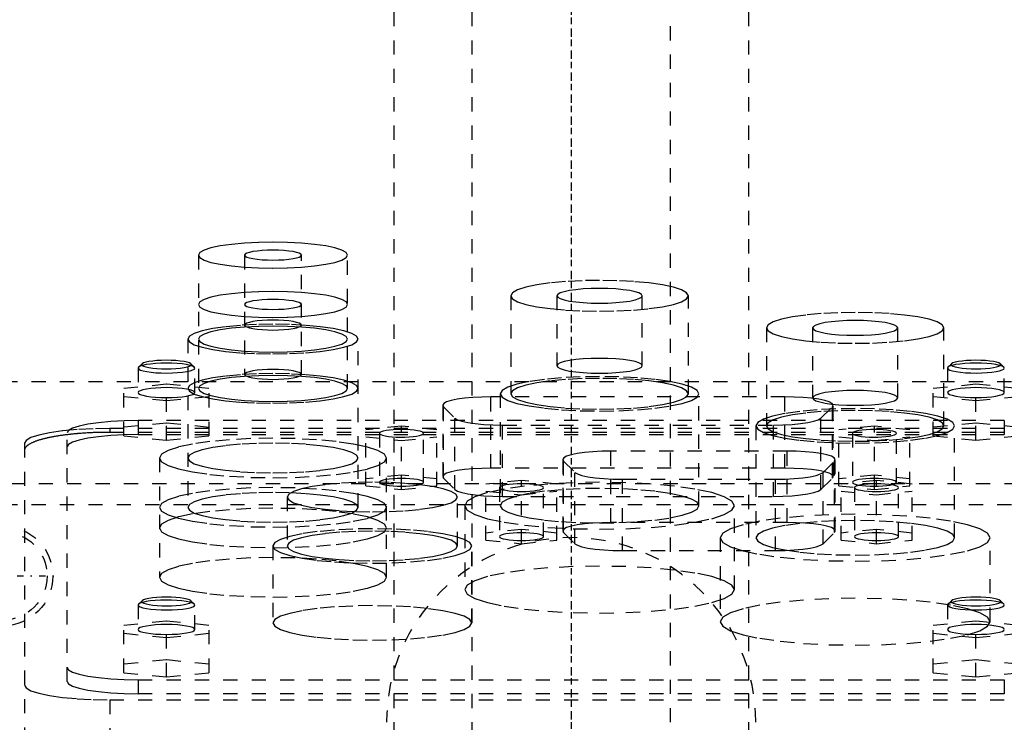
# Model space of a CAD drawing. Extents: x -125 to 125, y -136 to 715.
# Tile 9 of 12: x -39 to 30, y 295 to 344. Entities that reach past the tile are written whole.
import ezdxf

# ---------------------------------------------------------------- set-up
doc = ezdxf.new("R2010")
doc.units = 0
doc.linetypes.add('CENTER', pattern=[1.5, 0.45, -0.5, 0.05, -0.5])
doc.linetypes.add('DASHED', pattern=[2, 1, -1])
doc.layers.add('AM_3', color=7, linetype='DASHED')
doc.layers.add('AM_7', color=7, linetype='CENTER')

msp = doc.modelspace()

# ---------------------------------------------------------------- linework, layer by layer
at = {"layer": 'AM_3', "color": 6, "linetype": 'DASHED'}
for p, q in [((-7, 676.5), (-7, -97.5)), ((7, -97.5), (7, 676.5)), ((-12.5, 664.5), (-12.5, -56.5)), ((12.5, -56.5), (12.5, 664.5)), ((-26.25, 327.383), (-26.25, 318.001)), ((-23, 327.383), (-23, 318.986)), ((-19, 318.986), (-19, 327.383)), ((-15.75, 318.001), (-15.75, 327.383)), ((-4.25, 324.519), (-4.25, 317.625)), ((-1, 324.519), (-1, 319.595)), ((5, 319.595), (5, 324.519)), ((8.25, 317.625), (8.25, 324.519)), ((13.75, 322.262), (13.75, 315.368)), ((17, 322.262), (17, 317.337)), ((23, 317.337), (23, 322.262)), ((26.25, 315.368), (26.25, 322.262)), ((-27, 321.474), (-27, 309.63)), ((-15, 309.63), (-15, 321.474)), ((-30.223, 319.732), (-30.469, 319.493)), ((-26.531, 319.493), (-26.777, 319.732)), ((26.777, 319.732), (26.531, 319.493)), ((30.469, 319.493), (30.223, 319.732)), ((-30.5, 319.432), (-30.5, 317.709)), ((-26.5, 317.709), (-26.5, 319.432)), ((26.5, 319.432), (26.5, 317.709)), ((30.5, 317.709), (30.5, 319.432)), ((-50, 318.5), (50, 318.5)), ((-31.5, 318.019), (-28.5, 318.32)), ((-28.5, 318.32), (-25.5, 318.019)), ((-28.5, 314.359), (-28.5, 318.32)), ((25.5, 318.019), (28.5, 318.32)), ((28.5, 318.32), (31.5, 318.019)), ((28.5, 314.359), (28.5, 318.32)), ((-31.5, 314.66), (-31.5, 318.019)), ((-25.5, 314.66), (-25.5, 318.019)), ((-5, 317.625), (-5, 309.747)), ((9, 309.747), (9, 317.625)), ((25.5, 314.66), (25.5, 318.019)), ((-28.5, 317.117), (-31.5, 317.417)), ((-25.5, 317.417), (-28.5, 317.117)), ((-5.648, 312.382), (-5.648, 317.404)), ((15.048, 317.404), (-5.648, 317.404)), ((15.048, 312.382), (15.048, 317.404)), ((28.5, 317.117), (25.5, 317.417)), ((31.5, 317.417), (28.5, 317.117)), ((-9.048, 316.814), (-9.048, 311.791)), ((-8.996, 311.689), (-8.996, 316.711)), ((-8.996, 316.711), (-8.185, 315.912)), ((17.585, 315.912), (18.396, 316.711)), ((18.396, 311.689), (18.396, 316.711)), ((18.448, 311.791), (18.448, 316.814)), ((-28.5, 315.563), (-31.5, 315.262)), ((-30.5, 315.733), (-30.5, 314.748)), ((30.5, 315.733), (-30.5, 315.733)), ((-25.5, 315.262), (-28.5, 315.563)), ((-8.185, 310.89), (-8.185, 315.912)), ((17.585, 310.89), (17.585, 315.912)), ((28.5, 315.563), (25.5, 315.262)), ((31.5, 315.262), (28.5, 315.563)), ((30.5, 315.733), (30.5, 314.748)), ((-35.5, 297.383), (-35.5, 314.865)), ((32.5, 315.182), (-32.5, 315.182)), ((-32.5, 315.182), (-32.5, 314.91)), ((32.5, 314.91), (-32.5, 314.91)), ((-11.95, 315.34), (-14.45, 315.089)), ((-14.45, 311.141), (-14.45, 315.089)), ((-13.5, 314.839), (-13.5, 311.392)), ((-11.95, 310.891), (-11.95, 315.34)), ((-9.45, 315.089), (-11.95, 315.34)), ((-10.4, 311.392), (-10.4, 314.839)), ((-9.45, 311.141), (-9.45, 315.089)), ((-4.837, 315.425), (14.237, 315.425)), ((-4.837, 310.402), (-4.837, 315.425)), ((13, 315.368), (13, 307.489)), ((14.237, 310.402), (14.237, 315.425)), ((21.35, 315.34), (18.85, 315.089)), ((18.85, 311.141), (18.85, 315.089)), ((19.8, 314.839), (19.8, 311.392)), ((21.35, 310.891), (21.35, 315.34)), ((23.85, 315.089), (21.35, 315.34)), ((22.9, 311.392), (22.9, 314.839)), ((23.85, 311.141), (23.85, 315.089)), ((27, 307.489), (27, 315.368)), ((-38.5, 314.14), (-38.5, 286.634)), ((-31.5, 314.66), (-28.5, 314.359)), ((-30.5, 314.748), (30.5, 314.748)), ((-28.5, 314.359), (-25.5, 314.66)), ((-14.45, 314.588), (-11.95, 314.337)), ((-11.95, 314.337), (-9.45, 314.588)), ((18.85, 314.588), (21.35, 314.337)), ((21.35, 314.337), (23.85, 314.588)), ((25.5, 314.66), (28.5, 314.359)), ((28.5, 314.359), (31.5, 314.66)), ((2.802, 308.561), (2.802, 313.584)), ((15.198, 313.584), (2.802, 313.584)), ((15.198, 308.561), (15.198, 313.584)), ((-29, 313.103), (-29, 304.706)), ((-13, 304.706), (-13, 313.103)), ((-0.598, 312.994), (-0.598, 307.971)), ((-0.546, 307.868), (-0.546, 312.891)), ((-0.546, 312.891), (0.265, 312.092)), ((17.735, 312.092), (18.546, 312.891)), ((18.546, 307.868), (18.546, 312.891)), ((18.598, 307.971), (18.598, 312.994)), ((15.048, 312.382), (-5.648, 312.382)), ((0.265, 307.07), (0.265, 312.092)), ((17.735, 307.07), (17.735, 312.092)), ((-11.95, 311.893), (-14.45, 311.642)), ((-9.45, 311.642), (-11.95, 311.893)), ((-8.996, 311.689), (-8.185, 310.89)), ((-3.5, 311.52), (-6, 311.269)), ((-3.5, 307.07), (-3.5, 311.52)), ((-1, 311.269), (-3.5, 311.52)), ((3.613, 311.604), (14.387, 311.604)), ((3.613, 306.582), (3.613, 311.604)), ((14.387, 306.582), (14.387, 311.604)), ((17.585, 310.89), (18.396, 311.689)), ((21.35, 311.893), (18.85, 311.642)), ((21.5, 311.52), (19, 311.269)), ((23.85, 311.642), (21.35, 311.893)), ((21.5, 307.07), (21.5, 311.52)), ((24, 311.269), (21.5, 311.52)), ((-47.497, 311.3), (47.497, 311.3)), ((-14.45, 311.141), (-11.95, 310.891)), ((-11.95, 310.891), (-9.45, 311.141)), ((-6, 307.321), (-6, 311.269)), ((-6, 310.768), (-3.5, 310.517)), ((-5.05, 311.018), (-5.05, 307.572)), ((-3.5, 310.517), (-1, 310.768)), ((-1.95, 307.572), (-1.95, 311.018)), ((-1, 307.321), (-1, 311.269)), ((18.85, 311.141), (21.35, 310.891)), ((19, 307.321), (19, 311.269)), ((19, 310.768), (21.5, 310.517)), ((19.95, 311.018), (19.95, 307.572)), ((21.35, 310.891), (23.85, 311.141)), ((21.5, 310.517), (24, 310.768)), ((23.05, 307.572), (23.05, 311.018)), ((24, 307.321), (24, 311.269)), ((-20, 310.357), (-20, 306.91)), ((-8, 306.91), (-8, 310.357)), ((-4.837, 310.402), (14.237, 310.402)), ((43, 309.8), (-44, 309.8)), ((-7.5, 309.747), (-7.5, 303.838)), ((11.5, 303.838), (11.5, 309.747)), ((15.198, 308.561), (2.802, 308.561)), ((-3.5, 308.073), (-6, 307.822)), ((-1, 307.822), (-3.5, 308.073)), ((-0.546, 307.868), (0.265, 307.07)), ((17.735, 307.07), (18.546, 307.868)), ((21.5, 308.073), (19, 307.822)), ((24, 307.822), (21.5, 308.073)), ((-6, 307.321), (-3.5, 307.07)), ((-3.5, 307.07), (-1, 307.321)), ((10.5, 307.489), (10.5, 301.581)), ((19, 307.321), (21.5, 307.07)), ((21.5, 307.07), (24, 307.321)), ((29.5, 301.581), (29.5, 307.489)), ((-21, 306.91), (-21, 301.494)), ((-7, 301.494), (-7, 306.91)), ((3.613, 306.582), (14.387, 306.582)), ((-30.223, 303.056), (-30.469, 302.817)), ((-26.531, 302.817), (-26.777, 303.056)), ((26.777, 303.056), (26.531, 302.817)), ((30.469, 302.817), (30.223, 303.056)), ((-30.469, 302.817), (-30.5, 302.756)), ((-30.5, 302.756), (-30.5, 301.032)), ((-26.5, 301.032), (-26.5, 302.756)), ((26.506, 302.783), (26.5, 302.756)), ((26.5, 302.756), (26.5, 301.032)), ((26.531, 302.817), (26.506, 302.783)), ((-31.5, 301.342), (-28.5, 301.643)), ((-28.5, 301.643), (-25.5, 301.342)), ((-28.5, 297.689), (-28.5, 301.643)), ((25.5, 301.342), (28.5, 301.643)), ((28.5, 301.643), (31.5, 301.342)), ((28.5, 297.689), (28.5, 301.643)), ((-31.5, 297.99), (-31.5, 301.342)), ((-25.5, 297.99), (-25.5, 301.342)), ((25.5, 297.99), (25.5, 301.342)), ((-28.5, 300.44), (-31.5, 300.741)), ((-25.5, 300.741), (-28.5, 300.44)), ((28.5, 300.44), (25.5, 300.741)), ((31.5, 300.741), (28.5, 300.44)), ((-28.5, 298.892), (-31.5, 298.591)), ((-25.5, 298.591), (-28.5, 298.892)), ((28.5, 298.892), (25.5, 298.591)), ((31.5, 298.591), (28.5, 298.892)), ((-31.5, 297.99), (-28.5, 297.689)), ((-30.5, 297.5), (-30.5, 296.515)), ((-30.5, 297.5), (30.5, 297.5)), ((-28.5, 297.689), (-25.5, 297.99)), ((25.5, 297.99), (28.5, 297.689)), ((28.5, 297.689), (31.5, 297.99)), ((30.5, 297.5), (30.5, 296.515)), ((-32.5, 296.081), (32.5, 296.081)), ((-32.5, 296.081), (-32.5, 284.586)), ((30.5, 296.515), (-30.5, 296.515))]:
    msp.add_line(p, q, dxfattribs=at)
for points in [[(-26.25, 327.383), (-26.149, 327.205), (-25.85, 327.034), (-25.365, 326.876), (-24.712, 326.738), (-23.917, 326.625), (-23.009, 326.541), (-22.024, 326.489), (-21, 326.471), (-19.976, 326.489), (-18.991, 326.541), (-18.083, 326.625), (-17.288, 326.738), (-16.635, 326.876), (-16.15, 327.034), (-15.851, 327.205), (-15.75, 327.383), (-15.851, 327.561), (-16.15, 327.732), (-16.635, 327.889), (-17.288, 328.028), (-18.083, 328.141), (-18.991, 328.225), (-19.976, 328.277), (-21, 328.295), (-22.024, 328.277), (-23.009, 328.225), (-23.917, 328.141), (-24.712, 328.028), (-25.365, 327.889), (-25.85, 327.732), (-26.149, 327.561)], [(-23, 327.383), (-22.962, 327.315), (-22.848, 327.25), (-22.663, 327.19), (-22.414, 327.137), (-22.111, 327.094), (-21.765, 327.062), (-21.39, 327.042), (-21, 327.036), (-20.61, 327.042), (-20.235, 327.062), (-19.889, 327.094), (-19.586, 327.137), (-19.337, 327.19), (-19.152, 327.25), (-19.038, 327.315), (-19, 327.383), (-19.038, 327.451), (-19.152, 327.516), (-19.337, 327.576), (-19.586, 327.628), (-19.889, 327.672), (-20.235, 327.704), (-20.61, 327.723), (-21, 327.73), (-21.39, 327.723), (-21.765, 327.704), (-22.111, 327.672), (-22.414, 327.628), (-22.663, 327.576), (-22.848, 327.516), (-22.962, 327.451)], [(-4.25, 324.519), (-4.13, 324.307), (-3.774, 324.104), (-3.197, 323.916), (-2.419, 323.752), (-1.472, 323.617), (-0.392, 323.516), (0.781, 323.455), (2, 323.434), (3.219, 323.455), (4.392, 323.516), (5.472, 323.617), (6.419, 323.752), (7.197, 323.916), (7.774, 324.104), (8.13, 324.307), (8.25, 324.519), (8.13, 324.731), (7.774, 324.934), (7.197, 325.122), (6.419, 325.287), (5.472, 325.422), (4.392, 325.522), (3.219, 325.584), (2, 325.604), (0.781, 325.584), (-0.392, 325.522), (-1.472, 325.422), (-2.419, 325.287), (-3.197, 325.122), (-3.774, 324.934), (-4.13, 324.731)], [(-26.25, 323.91), (-26.149, 323.732), (-25.85, 323.561), (-25.365, 323.403), (-24.712, 323.265), (-23.917, 323.152), (-23.009, 323.068), (-22.024, 323.016), (-21, 322.998), (-19.976, 323.016), (-18.991, 323.068), (-18.083, 323.152), (-17.288, 323.265), (-16.635, 323.403), (-16.15, 323.561), (-15.851, 323.732), (-15.75, 323.91), (-15.851, 324.088), (-16.15, 324.259), (-16.635, 324.416), (-17.288, 324.555), (-18.083, 324.668), (-18.991, 324.752), (-19.976, 324.804), (-21, 324.822), (-22.024, 324.804), (-23.009, 324.752), (-23.917, 324.668), (-24.712, 324.555), (-25.365, 324.416), (-25.85, 324.259), (-26.149, 324.088)], [(-1, 324.519), (-0.942, 324.418), (-0.772, 324.32), (-0.494, 324.23), (-0.121, 324.151), (0.333, 324.086), (0.852, 324.038), (1.415, 324.008), (2, 323.998), (2.585, 324.008), (3.148, 324.038), (3.667, 324.086), (4.121, 324.151), (4.494, 324.23), (4.772, 324.32), (4.942, 324.418), (5, 324.519), (4.942, 324.621), (4.772, 324.719), (4.494, 324.809), (4.121, 324.888), (3.667, 324.952), (3.148, 325), (2.585, 325.03), (2, 325.04), (1.415, 325.03), (0.852, 325), (0.333, 324.952), (-0.121, 324.888), (-0.494, 324.809), (-0.772, 324.719), (-0.942, 324.621)], [(-23, 323.91), (-22.962, 323.842), (-22.848, 323.777), (-22.663, 323.717), (-22.414, 323.664), (-22.111, 323.621), (-21.765, 323.589), (-21.39, 323.569), (-21, 323.563), (-20.61, 323.569), (-20.235, 323.589), (-19.889, 323.621), (-19.586, 323.664), (-19.337, 323.717), (-19.152, 323.777), (-19.038, 323.842), (-19, 323.91), (-19.038, 323.978), (-19.152, 324.043), (-19.337, 324.103), (-19.586, 324.155), (-19.889, 324.199), (-20.235, 324.231), (-20.61, 324.251), (-21, 324.257), (-21.39, 324.251), (-21.765, 324.231), (-22.111, 324.199), (-22.414, 324.155), (-22.663, 324.103), (-22.848, 324.043), (-22.962, 323.978)], [(13.75, 322.262), (13.87, 322.05), (14.226, 321.847), (14.803, 321.659), (15.581, 321.495), (16.528, 321.36), (17.608, 321.259), (18.781, 321.198), (20, 321.177), (21.219, 321.198), (22.392, 321.259), (23.472, 321.36), (24.419, 321.495), (25.197, 321.659), (25.774, 321.847), (26.13, 322.05), (26.25, 322.262), (26.13, 322.474), (25.774, 322.677), (25.197, 322.865), (24.419, 323.03), (23.472, 323.165), (22.392, 323.265), (21.219, 323.327), (20, 323.347), (18.781, 323.327), (17.608, 323.265), (16.528, 323.165), (15.581, 323.03), (14.803, 322.865), (14.226, 322.677), (13.87, 322.474)], [(-27, 321.474), (-26.885, 321.271), (-26.543, 321.075), (-25.989, 320.895), (-25.243, 320.737), (-24.333, 320.608), (-23.296, 320.511), (-22.171, 320.452), (-21, 320.432), (-19.829, 320.452), (-18.704, 320.511), (-17.667, 320.608), (-16.757, 320.737), (-16.011, 320.895), (-15.457, 321.075), (-15.115, 321.271), (-15, 321.474), (-15.115, 321.677), (-15.457, 321.873), (-16.011, 322.053), (-16.757, 322.211), (-17.667, 322.34), (-18.704, 322.437), (-19.829, 322.496), (-21, 322.516), (-22.171, 322.496), (-23.296, 322.437), (-24.333, 322.34), (-25.243, 322.211), (-25.989, 322.053), (-26.543, 321.873), (-26.885, 321.677)], [(-23, 322.459), (-22.962, 322.391), (-22.848, 322.326), (-22.663, 322.266), (-22.414, 322.213), (-22.111, 322.17), (-21.765, 322.138), (-21.39, 322.118), (-21, 322.112), (-20.61, 322.118), (-20.235, 322.138), (-19.889, 322.17), (-19.586, 322.213), (-19.337, 322.266), (-19.152, 322.326), (-19.038, 322.391), (-19, 322.459), (-19.038, 322.527), (-19.152, 322.592), (-19.337, 322.652), (-19.586, 322.704), (-19.889, 322.748), (-20.235, 322.78), (-20.61, 322.799), (-21, 322.806), (-21.39, 322.799), (-21.765, 322.78), (-22.111, 322.748), (-22.414, 322.704), (-22.663, 322.652), (-22.848, 322.592), (-22.962, 322.527)], [(17, 322.262), (17.058, 322.161), (17.228, 322.063), (17.506, 321.973), (17.879, 321.894), (18.333, 321.829), (18.852, 321.781), (19.415, 321.751), (20, 321.741), (20.585, 321.751), (21.148, 321.781), (21.667, 321.829), (22.121, 321.894), (22.494, 321.973), (22.772, 322.063), (22.942, 322.161), (23, 322.262), (22.942, 322.364), (22.772, 322.462), (22.494, 322.552), (22.121, 322.631), (21.667, 322.695), (21.148, 322.743), (20.585, 322.773), (20, 322.783), (19.415, 322.773), (18.852, 322.743), (18.333, 322.695), (17.879, 322.631), (17.506, 322.552), (17.228, 322.462), (17.058, 322.364)], [(-26.25, 321.474), (-26.149, 321.296), (-25.85, 321.125), (-25.365, 320.968), (-24.712, 320.829), (-23.917, 320.716), (-23.009, 320.632), (-22.024, 320.58), (-21, 320.562), (-19.976, 320.58), (-18.991, 320.632), (-18.083, 320.716), (-17.288, 320.829), (-16.635, 320.968), (-16.15, 321.125), (-15.851, 321.296), (-15.75, 321.474), (-15.851, 321.652), (-16.15, 321.823), (-16.635, 321.981), (-17.288, 322.119), (-18.083, 322.232), (-18.991, 322.316), (-19.976, 322.368), (-21, 322.386), (-22.024, 322.368), (-23.009, 322.316), (-23.917, 322.232), (-24.712, 322.119), (-25.365, 321.981), (-25.85, 321.823), (-26.149, 321.652)], [(-26.75, 319.678), (-26.784, 319.738), (-26.883, 319.795), (-27.045, 319.847), (-27.263, 319.893), (-27.528, 319.931), (-27.83, 319.959), (-28.159, 319.976), (-28.5, 319.982), (-28.841, 319.976), (-29.17, 319.959), (-29.472, 319.931), (-29.737, 319.893), (-29.955, 319.847), (-30.117, 319.795), (-30.216, 319.738), (-30.25, 319.678), (-30.216, 319.619), (-30.117, 319.562), (-29.955, 319.51), (-29.737, 319.464), (-29.472, 319.426), (-29.17, 319.398), (-28.841, 319.38), (-28.5, 319.375), (-28.159, 319.38), (-27.83, 319.398), (-27.528, 319.426), (-27.263, 319.464), (-27.045, 319.51), (-26.883, 319.562), (-26.784, 319.619)], [(-1, 319.595), (-0.942, 319.493), (-0.772, 319.396), (-0.494, 319.306), (-0.121, 319.227), (0.333, 319.162), (0.852, 319.114), (1.415, 319.084), (2, 319.074), (2.585, 319.084), (3.148, 319.114), (3.667, 319.162), (4.121, 319.227), (4.494, 319.306), (4.772, 319.396), (4.942, 319.493), (5, 319.595), (4.942, 319.697), (4.772, 319.794), (4.494, 319.885), (4.121, 319.963), (3.667, 320.028), (3.148, 320.076), (2.585, 320.106), (2, 320.116), (1.415, 320.106), (0.852, 320.076), (0.333, 320.028), (-0.121, 319.963), (-0.494, 319.885), (-0.772, 319.794), (-0.942, 319.697)], [(30.25, 319.678), (30.216, 319.738), (30.117, 319.795), (29.955, 319.847), (29.737, 319.893), (29.472, 319.931), (29.17, 319.959), (28.841, 319.976), (28.5, 319.982), (28.159, 319.976), (27.83, 319.959), (27.528, 319.931), (27.263, 319.893), (27.045, 319.847), (26.883, 319.795), (26.784, 319.738), (26.75, 319.678), (26.784, 319.619), (26.883, 319.562), (27.045, 319.51), (27.263, 319.464), (27.528, 319.426), (27.83, 319.398), (28.159, 319.38), (28.5, 319.375), (28.841, 319.38), (29.17, 319.398), (29.472, 319.426), (29.737, 319.464), (29.955, 319.51), (30.117, 319.562), (30.216, 319.619)], [(-27, 318.001), (-26.885, 317.798), (-26.543, 317.602), (-25.989, 317.422), (-25.243, 317.264), (-24.333, 317.135), (-23.296, 317.038), (-22.171, 316.979), (-21, 316.959), (-19.829, 316.979), (-18.704, 317.038), (-17.667, 317.135), (-16.757, 317.264), (-16.011, 317.422), (-15.457, 317.602), (-15.115, 317.798), (-15, 318.001), (-15.115, 318.204), (-15.457, 318.4), (-16.011, 318.58), (-16.757, 318.738), (-17.667, 318.867), (-18.704, 318.964), (-19.829, 319.023), (-21, 319.043), (-22.171, 319.023), (-23.296, 318.964), (-24.333, 318.867), (-25.243, 318.738), (-25.989, 318.58), (-26.543, 318.4), (-26.885, 318.204)], [(-23, 318.986), (-22.962, 318.918), (-22.848, 318.853), (-22.663, 318.793), (-22.414, 318.74), (-22.111, 318.697), (-21.765, 318.665), (-21.39, 318.645), (-21, 318.639), (-20.61, 318.645), (-20.235, 318.665), (-19.889, 318.697), (-19.586, 318.74), (-19.337, 318.793), (-19.152, 318.853), (-19.038, 318.918), (-19, 318.986), (-19.038, 319.054), (-19.152, 319.119), (-19.337, 319.179), (-19.586, 319.231), (-19.889, 319.275), (-20.235, 319.307), (-20.61, 319.326), (-21, 319.333), (-21.39, 319.326), (-21.765, 319.307), (-22.111, 319.275), (-22.414, 319.231), (-22.663, 319.179), (-22.848, 319.119), (-22.962, 319.054)], [(-26.25, 318.001), (-26.149, 317.823), (-25.85, 317.652), (-25.365, 317.495), (-24.712, 317.356), (-23.917, 317.243), (-23.009, 317.159), (-22.024, 317.107), (-21, 317.089), (-19.976, 317.107), (-18.991, 317.159), (-18.083, 317.243), (-17.288, 317.356), (-16.635, 317.495), (-16.15, 317.652), (-15.851, 317.823), (-15.75, 318.001), (-15.851, 318.179), (-16.15, 318.35), (-16.635, 318.508), (-17.288, 318.646), (-18.083, 318.759), (-18.991, 318.843), (-19.976, 318.895), (-21, 318.913), (-22.024, 318.895), (-23.009, 318.843), (-23.917, 318.759), (-24.712, 318.646), (-25.365, 318.508), (-25.85, 318.35), (-26.149, 318.179)], [(-5, 317.625), (-4.865, 317.388), (-4.467, 317.16), (-3.82, 316.95), (-2.95, 316.766), (-1.889, 316.615), (-0.679, 316.502), (0.634, 316.433), (2, 316.41), (3.366, 316.433), (4.679, 316.502), (5.889, 316.615), (6.95, 316.766), (7.82, 316.95), (8.467, 317.16), (8.865, 317.388), (9, 317.625), (8.865, 317.863), (8.467, 318.091), (7.82, 318.301), (6.95, 318.485), (5.889, 318.636), (4.679, 318.749), (3.366, 318.818), (2, 318.841), (0.634, 318.818), (-0.679, 318.749), (-1.889, 318.636), (-2.95, 318.485), (-3.82, 318.301), (-4.467, 318.091), (-4.865, 317.863)], [(-4.25, 317.625), (-4.13, 317.414), (-3.774, 317.21), (-3.197, 317.023), (-2.419, 316.858), (-1.472, 316.723), (-0.392, 316.623), (0.781, 316.561), (2, 316.54), (3.219, 316.561), (4.392, 316.623), (5.472, 316.723), (6.419, 316.858), (7.197, 317.023), (7.774, 317.21), (8.13, 317.414), (8.25, 317.625), (8.13, 317.837), (7.774, 318.041), (7.197, 318.228), (6.419, 318.393), (5.472, 318.528), (4.392, 318.628), (3.219, 318.69), (2, 318.711), (0.781, 318.69), (-0.392, 318.628), (-1.472, 318.528), (-2.419, 318.393), (-3.197, 318.228), (-3.774, 318.041), (-4.13, 317.837)], [(-26.5, 317.709), (-26.538, 317.777), (-26.652, 317.842), (-26.837, 317.902), (-27.086, 317.954), (-27.389, 317.998), (-27.735, 318.03), (-28.11, 318.049), (-28.5, 318.056), (-28.89, 318.049), (-29.265, 318.03), (-29.611, 317.998), (-29.914, 317.954), (-30.163, 317.902), (-30.348, 317.842), (-30.462, 317.777), (-30.5, 317.709), (-30.462, 317.641), (-30.348, 317.576), (-30.163, 317.516), (-29.914, 317.463), (-29.611, 317.42), (-29.265, 317.388), (-28.89, 317.368), (-28.5, 317.362), (-28.11, 317.368), (-27.735, 317.388), (-27.389, 317.42), (-27.086, 317.463), (-26.837, 317.516), (-26.652, 317.576), (-26.538, 317.641)], [(17, 317.337), (17.058, 317.236), (17.228, 317.138), (17.506, 317.048), (17.879, 316.969), (18.333, 316.904), (18.852, 316.856), (19.415, 316.826), (20, 316.816), (20.585, 316.826), (21.148, 316.856), (21.667, 316.904), (22.121, 316.969), (22.494, 317.048), (22.772, 317.138), (22.942, 317.236), (23, 317.337), (22.942, 317.439), (22.772, 317.537), (22.494, 317.627), (22.121, 317.706), (21.667, 317.77), (21.148, 317.819), (20.585, 317.848), (20, 317.858), (19.415, 317.848), (18.852, 317.819), (18.333, 317.77), (17.879, 317.706), (17.506, 317.627), (17.228, 317.537), (17.058, 317.439)], [(30.5, 317.709), (30.462, 317.777), (30.348, 317.842), (30.163, 317.902), (29.914, 317.954), (29.611, 317.998), (29.265, 318.03), (28.89, 318.049), (28.5, 318.056), (28.11, 318.049), (27.735, 318.03), (27.389, 317.998), (27.086, 317.954), (26.837, 317.902), (26.652, 317.842), (26.538, 317.777), (26.5, 317.709), (26.538, 317.641), (26.652, 317.576), (26.837, 317.516), (27.086, 317.463), (27.389, 317.42), (27.735, 317.388), (28.11, 317.368), (28.5, 317.362), (28.89, 317.368), (29.265, 317.388), (29.611, 317.42), (29.914, 317.463), (30.163, 317.516), (30.348, 317.576), (30.462, 317.641)], [(13, 315.368), (13.135, 315.13), (13.533, 314.902), (14.18, 314.692), (15.05, 314.508), (16.111, 314.357), (17.321, 314.245), (18.634, 314.175), (20, 314.152), (21.366, 314.175), (22.679, 314.245), (23.889, 314.357), (24.95, 314.508), (25.82, 314.692), (26.467, 314.902), (26.865, 315.13), (27, 315.368), (26.865, 315.605), (26.467, 315.833), (25.82, 316.043), (24.95, 316.227), (23.889, 316.378), (22.679, 316.491), (21.366, 316.56), (20, 316.583), (18.634, 316.56), (17.321, 316.491), (16.111, 316.378), (15.05, 316.227), (14.18, 316.043), (13.533, 315.833), (13.135, 315.605)], [(13.75, 315.368), (13.87, 315.156), (14.226, 314.952), (14.803, 314.765), (15.581, 314.6), (16.528, 314.465), (17.608, 314.365), (18.781, 314.303), (20, 314.282), (21.219, 314.303), (22.392, 314.365), (23.472, 314.465), (24.419, 314.6), (25.197, 314.765), (25.774, 314.952), (26.13, 315.156), (26.25, 315.368), (26.13, 315.579), (25.774, 315.783), (25.197, 315.971), (24.419, 316.135), (23.472, 316.27), (22.392, 316.37), (21.219, 316.432), (20, 316.453), (18.781, 316.432), (17.608, 316.37), (16.528, 316.27), (15.581, 316.135), (14.803, 315.971), (14.226, 315.783), (13.87, 315.579)], [(-29, 313.103), (-28.846, 312.832), (-28.391, 312.572), (-27.652, 312.331), (-26.657, 312.121), (-25.445, 311.948), (-24.061, 311.82), (-22.561, 311.741), (-21, 311.714), (-19.439, 311.741), (-17.939, 311.82), (-16.555, 311.948), (-15.343, 312.121), (-14.348, 312.331), (-13.609, 312.572), (-13.154, 312.832), (-13, 313.103), (-13.154, 313.374), (-13.609, 313.635), (-14.348, 313.875), (-15.343, 314.085), (-16.555, 314.258), (-17.939, 314.387), (-19.439, 314.466), (-21, 314.492), (-22.561, 314.466), (-24.061, 314.387), (-25.445, 314.258), (-26.657, 314.085), (-27.652, 313.875), (-28.391, 313.635), (-28.846, 313.374)], [(-27, 313.103), (-26.885, 312.9), (-26.543, 312.704), (-25.989, 312.524), (-25.243, 312.366), (-24.333, 312.237), (-23.296, 312.141), (-22.171, 312.081), (-21, 312.061), (-19.829, 312.081), (-18.704, 312.141), (-17.667, 312.237), (-16.757, 312.366), (-16.011, 312.524), (-15.457, 312.704), (-15.115, 312.9), (-15, 313.103), (-15.115, 313.306), (-15.457, 313.502), (-16.011, 313.682), (-16.757, 313.84), (-17.667, 313.969), (-18.704, 314.066), (-19.829, 314.125), (-21, 314.145), (-22.171, 314.125), (-23.296, 314.066), (-24.333, 313.969), (-25.243, 313.84), (-25.989, 313.682), (-26.543, 313.502), (-26.885, 313.306)], [(-20, 310.357), (-19.885, 310.154), (-19.543, 309.958), (-18.989, 309.778), (-18.243, 309.62), (-17.333, 309.491), (-16.296, 309.394), (-15.171, 309.335), (-14, 309.315), (-12.829, 309.335), (-11.704, 309.394), (-10.667, 309.491), (-9.757, 309.62), (-9.011, 309.778), (-8.457, 309.958), (-8.115, 310.154), (-8, 310.357), (-8.115, 310.56), (-8.457, 310.756), (-9.011, 310.936), (-9.757, 311.094), (-10.667, 311.223), (-11.704, 311.32), (-12.829, 311.379), (-14, 311.399), (-15.171, 311.379), (-16.296, 311.32), (-17.333, 311.223), (-18.243, 311.094), (-18.989, 310.936), (-19.543, 310.756), (-19.885, 310.56)], [(-10.4, 311.392), (-10.43, 311.444), (-10.518, 311.495), (-10.661, 311.541), (-10.854, 311.582), (-11.089, 311.616), (-11.357, 311.641), (-11.648, 311.656), (-11.95, 311.661), (-12.252, 311.656), (-12.543, 311.641), (-12.811, 311.616), (-13.046, 311.582), (-13.239, 311.541), (-13.382, 311.495), (-13.47, 311.444), (-13.5, 311.392), (-13.47, 311.339), (-13.382, 311.289), (-13.239, 311.242), (-13.046, 311.202), (-12.811, 311.168), (-12.543, 311.143), (-12.252, 311.128), (-11.95, 311.123), (-11.648, 311.128), (-11.357, 311.143), (-11.089, 311.168), (-10.854, 311.202), (-10.661, 311.242), (-10.518, 311.289), (-10.43, 311.339)], [(-7.5, 309.747), (-7.317, 309.425), (-6.777, 309.116), (-5.899, 308.831), (-4.718, 308.581), (-3.278, 308.375), (-1.635, 308.223), (0.147, 308.129), (2, 308.097), (3.853, 308.129), (5.635, 308.223), (7.278, 308.375), (8.718, 308.581), (9.899, 308.831), (10.777, 309.116), (11.317, 309.425), (11.5, 309.747), (11.317, 310.069), (10.777, 310.378), (9.899, 310.664), (8.718, 310.914), (7.278, 311.119), (5.635, 311.271), (3.853, 311.365), (2, 311.397), (0.147, 311.365), (-1.635, 311.271), (-3.278, 311.119), (-4.718, 310.914), (-5.899, 310.664), (-6.777, 310.378), (-7.317, 310.069)], [(22.9, 311.392), (22.87, 311.444), (22.782, 311.495), (22.639, 311.541), (22.446, 311.582), (22.211, 311.616), (21.943, 311.641), (21.652, 311.656), (21.35, 311.661), (21.048, 311.656), (20.757, 311.641), (20.489, 311.616), (20.254, 311.582), (20.061, 311.541), (19.918, 311.495), (19.83, 311.444), (19.8, 311.392), (19.83, 311.339), (19.918, 311.289), (20.061, 311.242), (20.254, 311.202), (20.489, 311.168), (20.757, 311.143), (21.048, 311.128), (21.35, 311.123), (21.652, 311.128), (21.943, 311.143), (22.211, 311.168), (22.446, 311.202), (22.639, 311.242), (22.782, 311.289), (22.87, 311.339)], [(-29, 309.63), (-28.846, 309.359), (-28.391, 309.099), (-27.652, 308.858), (-26.657, 308.648), (-25.445, 308.475), (-24.061, 308.347), (-22.561, 308.268), (-21, 308.241), (-19.439, 308.268), (-17.939, 308.347), (-16.555, 308.475), (-15.343, 308.648), (-14.348, 308.858), (-13.609, 309.099), (-13.154, 309.359), (-13, 309.63), (-13.154, 309.901), (-13.609, 310.162), (-14.348, 310.402), (-15.343, 310.613), (-16.555, 310.785), (-17.939, 310.914), (-19.439, 310.993), (-21, 311.019), (-22.561, 310.993), (-24.061, 310.914), (-25.445, 310.785), (-26.657, 310.613), (-27.652, 310.402), (-28.391, 310.162), (-28.846, 309.901)], [(-27, 309.63), (-26.885, 309.427), (-26.543, 309.231), (-25.989, 309.051), (-25.243, 308.893), (-24.333, 308.764), (-23.296, 308.668), (-22.171, 308.608), (-21, 308.588), (-19.829, 308.608), (-18.704, 308.668), (-17.667, 308.764), (-16.757, 308.893), (-16.011, 309.051), (-15.457, 309.231), (-15.115, 309.427), (-15, 309.63), (-15.115, 309.833), (-15.457, 310.029), (-16.011, 310.209), (-16.757, 310.367), (-17.667, 310.496), (-18.704, 310.593), (-19.829, 310.652), (-21, 310.672), (-22.171, 310.652), (-23.296, 310.593), (-24.333, 310.496), (-25.243, 310.367), (-25.989, 310.209), (-26.543, 310.029), (-26.885, 309.833)], [(-1.95, 311.018), (-1.98, 311.071), (-2.068, 311.121), (-2.211, 311.168), (-2.404, 311.209), (-2.639, 311.242), (-2.907, 311.267), (-3.198, 311.282), (-3.5, 311.288), (-3.802, 311.282), (-4.093, 311.267), (-4.361, 311.242), (-4.596, 311.209), (-4.789, 311.168), (-4.932, 311.121), (-5.02, 311.071), (-5.05, 311.018), (-5.02, 310.966), (-4.932, 310.915), (-4.789, 310.869), (-4.596, 310.828), (-4.361, 310.795), (-4.093, 310.77), (-3.802, 310.754), (-3.5, 310.749), (-3.198, 310.754), (-2.907, 310.77), (-2.639, 310.795), (-2.404, 310.828), (-2.211, 310.869), (-2.068, 310.915), (-1.98, 310.966)], [(-5, 309.747), (-4.865, 309.51), (-4.467, 309.282), (-3.82, 309.072), (-2.95, 308.888), (-1.889, 308.736), (-0.679, 308.624), (0.634, 308.555), (2, 308.531), (3.366, 308.555), (4.679, 308.624), (5.889, 308.736), (6.95, 308.888), (7.82, 309.072), (8.467, 309.282), (8.865, 309.51), (9, 309.747), (8.865, 309.984), (8.467, 310.212), (7.82, 310.422), (6.95, 310.607), (5.889, 310.758), (4.679, 310.87), (3.366, 310.939), (2, 310.963), (0.634, 310.939), (-0.679, 310.87), (-1.889, 310.758), (-2.95, 310.607), (-3.82, 310.422), (-4.467, 310.212), (-4.865, 309.984)], [(23.05, 311.018), (23.02, 311.071), (22.932, 311.121), (22.789, 311.168), (22.596, 311.209), (22.361, 311.242), (22.093, 311.267), (21.802, 311.282), (21.5, 311.288), (21.198, 311.282), (20.907, 311.267), (20.639, 311.242), (20.404, 311.209), (20.211, 311.168), (20.068, 311.121), (19.98, 311.071), (19.95, 311.018), (19.98, 310.966), (20.068, 310.915), (20.211, 310.869), (20.404, 310.828), (20.639, 310.795), (20.907, 310.77), (21.198, 310.754), (21.5, 310.749), (21.802, 310.754), (22.093, 310.77), (22.361, 310.795), (22.596, 310.828), (22.789, 310.869), (22.932, 310.915), (23.02, 310.966)], [(-29, 308.179), (-28.846, 307.908), (-28.391, 307.648), (-27.652, 307.408), (-26.657, 307.197), (-25.445, 307.024), (-24.061, 306.896), (-22.561, 306.817), (-21, 306.79), (-19.439, 306.817), (-17.939, 306.896), (-16.555, 307.024), (-15.343, 307.197), (-14.348, 307.408), (-13.609, 307.648), (-13.154, 307.908), (-13, 308.179), (-13.154, 308.45), (-13.609, 308.711), (-14.348, 308.951), (-15.343, 309.162), (-16.555, 309.334), (-17.939, 309.463), (-19.439, 309.542), (-21, 309.568), (-22.561, 309.542), (-24.061, 309.463), (-25.445, 309.334), (-26.657, 309.162), (-27.652, 308.951), (-28.391, 308.711), (-28.846, 308.45)], [(10.5, 307.489), (10.683, 307.167), (11.223, 306.858), (12.101, 306.573), (13.282, 306.323), (14.722, 306.118), (16.365, 305.965), (18.147, 305.871), (20, 305.839), (21.853, 305.871), (23.635, 305.965), (25.278, 306.118), (26.718, 306.323), (27.899, 306.573), (28.777, 306.858), (29.317, 307.167), (29.5, 307.489), (29.317, 307.811), (28.777, 308.12), (27.899, 308.406), (26.718, 308.656), (25.278, 308.861), (23.635, 309.013), (21.853, 309.107), (20, 309.139), (18.147, 309.107), (16.365, 309.013), (14.722, 308.861), (13.282, 308.656), (12.101, 308.406), (11.223, 308.12), (10.683, 307.811)], [(13, 307.489), (13.135, 307.252), (13.533, 307.024), (14.18, 306.814), (15.05, 306.63), (16.111, 306.478), (17.321, 306.366), (18.634, 306.297), (20, 306.274), (21.366, 306.297), (22.679, 306.366), (23.889, 306.478), (24.95, 306.63), (25.82, 306.814), (26.467, 307.024), (26.865, 307.252), (27, 307.489), (26.865, 307.726), (26.467, 307.954), (25.82, 308.164), (24.95, 308.349), (23.889, 308.5), (22.679, 308.612), (21.366, 308.681), (20, 308.705), (18.634, 308.681), (17.321, 308.612), (16.111, 308.5), (15.05, 308.349), (14.18, 308.164), (13.533, 307.954), (13.135, 307.726)], [(-21, 306.91), (-20.865, 306.673), (-20.467, 306.445), (-19.82, 306.235), (-18.95, 306.051), (-17.889, 305.9), (-16.679, 305.787), (-15.366, 305.718), (-14, 305.695), (-12.634, 305.718), (-11.321, 305.787), (-10.111, 305.9), (-9.05, 306.051), (-8.18, 306.235), (-7.533, 306.445), (-7.135, 306.673), (-7, 306.91), (-7.135, 307.147), (-7.533, 307.375), (-8.18, 307.586), (-9.05, 307.77), (-10.111, 307.921), (-11.321, 308.033), (-12.634, 308.102), (-14, 308.126), (-15.366, 308.102), (-16.679, 308.033), (-17.889, 307.921), (-18.95, 307.77), (-19.82, 307.586), (-20.467, 307.375), (-20.865, 307.147)], [(-20, 306.91), (-19.885, 306.707), (-19.543, 306.511), (-18.989, 306.331), (-18.243, 306.173), (-17.333, 306.044), (-16.296, 305.948), (-15.171, 305.888), (-14, 305.868), (-12.829, 305.888), (-11.704, 305.948), (-10.667, 306.044), (-9.757, 306.173), (-9.011, 306.331), (-8.457, 306.511), (-8.115, 306.707), (-8, 306.91), (-8.115, 307.113), (-8.457, 307.309), (-9.011, 307.489), (-9.757, 307.647), (-10.667, 307.777), (-11.704, 307.873), (-12.829, 307.932), (-14, 307.952), (-15.171, 307.932), (-16.296, 307.873), (-17.333, 307.777), (-18.243, 307.647), (-18.989, 307.489), (-19.543, 307.309), (-19.885, 307.113)], [(-1.95, 307.572), (-1.98, 307.624), (-2.068, 307.675), (-2.211, 307.721), (-2.404, 307.762), (-2.639, 307.795), (-2.907, 307.82), (-3.198, 307.836), (-3.5, 307.841), (-3.802, 307.836), (-4.093, 307.82), (-4.361, 307.795), (-4.596, 307.762), (-4.789, 307.721), (-4.932, 307.675), (-5.02, 307.624), (-5.05, 307.572), (-5.02, 307.519), (-4.932, 307.469), (-4.789, 307.422), (-4.596, 307.381), (-4.361, 307.348), (-4.093, 307.323), (-3.802, 307.308), (-3.5, 307.302), (-3.198, 307.308), (-2.907, 307.323), (-2.639, 307.348), (-2.404, 307.381), (-2.211, 307.422), (-2.068, 307.469), (-1.98, 307.519)], [(23.05, 307.572), (23.02, 307.624), (22.932, 307.675), (22.789, 307.721), (22.596, 307.762), (22.361, 307.795), (22.093, 307.82), (21.802, 307.836), (21.5, 307.841), (21.198, 307.836), (20.907, 307.82), (20.639, 307.795), (20.404, 307.762), (20.211, 307.721), (20.068, 307.675), (19.98, 307.624), (19.95, 307.572), (19.98, 307.519), (20.068, 307.469), (20.211, 307.422), (20.404, 307.381), (20.639, 307.348), (20.907, 307.323), (21.198, 307.308), (21.5, 307.302), (21.802, 307.308), (22.093, 307.323), (22.361, 307.348), (22.596, 307.381), (22.789, 307.422), (22.932, 307.469), (23.02, 307.519)], [(-29, 304.706), (-28.846, 304.435), (-28.391, 304.175), (-27.652, 303.935), (-26.657, 303.724), (-25.445, 303.551), (-24.061, 303.423), (-22.561, 303.344), (-21, 303.317), (-19.439, 303.344), (-17.939, 303.423), (-16.555, 303.551), (-15.343, 303.724), (-14.348, 303.935), (-13.609, 304.175), (-13.154, 304.435), (-13, 304.706), (-13.154, 304.977), (-13.609, 305.238), (-14.348, 305.478), (-15.343, 305.689), (-16.555, 305.861), (-17.939, 305.99), (-19.439, 306.069), (-21, 306.096), (-22.561, 306.069), (-24.061, 305.99), (-25.445, 305.861), (-26.657, 305.689), (-27.652, 305.478), (-28.391, 305.238), (-28.846, 304.977)], [(-7.5, 303.838), (-7.317, 303.516), (-6.777, 303.207), (-5.899, 302.922), (-4.718, 302.672), (-3.278, 302.466), (-1.635, 302.314), (0.147, 302.22), (2, 302.188), (3.853, 302.22), (5.635, 302.314), (7.278, 302.466), (8.718, 302.672), (9.899, 302.922), (10.777, 303.207), (11.317, 303.516), (11.5, 303.838), (11.317, 304.16), (10.777, 304.469), (9.899, 304.755), (8.718, 305.005), (7.278, 305.21), (5.635, 305.362), (3.853, 305.456), (2, 305.488), (0.147, 305.456), (-1.635, 305.362), (-3.278, 305.21), (-4.718, 305.005), (-5.899, 304.755), (-6.777, 304.469), (-7.317, 304.16)], [(10.5, 301.581), (10.683, 301.259), (11.223, 300.949), (12.101, 300.664), (13.282, 300.414), (14.722, 300.209), (16.365, 300.057), (18.147, 299.963), (20, 299.931), (21.853, 299.963), (23.635, 300.057), (25.278, 300.209), (26.718, 300.414), (27.899, 300.664), (28.777, 300.949), (29.317, 301.259), (29.5, 301.581), (29.317, 301.903), (28.777, 302.212), (27.899, 302.497), (26.718, 302.747), (25.278, 302.952), (23.635, 303.105), (21.853, 303.199), (20, 303.23), (18.147, 303.199), (16.365, 303.105), (14.722, 302.952), (13.282, 302.747), (12.101, 302.497), (11.223, 302.212), (10.683, 301.903)], [(-21, 301.494), (-20.865, 301.257), (-20.467, 301.029), (-19.82, 300.819), (-18.95, 300.634), (-17.889, 300.483), (-16.679, 300.371), (-15.366, 300.302), (-14, 300.278), (-12.634, 300.302), (-11.321, 300.371), (-10.111, 300.483), (-9.05, 300.634), (-8.18, 300.819), (-7.533, 301.029), (-7.135, 301.257), (-7, 301.494), (-7.135, 301.731), (-7.533, 301.959), (-8.18, 302.169), (-9.05, 302.353), (-10.111, 302.505), (-11.321, 302.617), (-12.634, 302.686), (-14, 302.71), (-15.366, 302.686), (-16.679, 302.617), (-17.889, 302.505), (-18.95, 302.353), (-19.82, 302.169), (-20.467, 301.959), (-20.865, 301.731)]]:
    msp.add_lwpolyline(points, close=True, dxfattribs=at)
for points in [[(-30.469, 319.493), (-30.5, 319.426), (-30.454, 319.358), (-30.335, 319.294), (-30.145, 319.235), (-29.892, 319.183), (-29.587, 319.141), (-29.24, 319.11), (-28.865, 319.091), (-28.476, 319.085), (-28.087, 319.092), (-27.715, 319.113), (-27.372, 319.145), (-27.073, 319.189), (-26.828, 319.242), (-26.646, 319.302), (-26.536, 319.367), (-26.5, 319.434), (-26.541, 319.502), (-26.656, 319.567), (-26.841, 319.626), (-27.09, 319.679), (-27.393, 319.721), (-27.737, 319.753), (-28.111, 319.773), (-28.5, 319.78)], [(-28.5, 319.78), (-28.896, 319.773), (-29.275, 319.752), (-29.625, 319.719), (-29.93, 319.675), (-30.178, 319.621), (-30.36, 319.56), (-30.469, 319.493)], [(26.531, 319.493), (26.5, 319.426), (26.546, 319.358), (26.665, 319.294), (26.855, 319.235), (27.108, 319.183), (27.413, 319.141), (27.76, 319.11), (28.135, 319.091), (28.524, 319.085), (28.913, 319.092), (29.285, 319.113), (29.628, 319.145), (29.927, 319.189), (30.172, 319.242), (30.354, 319.302), (30.464, 319.367), (30.5, 319.434), (30.459, 319.502), (30.344, 319.567), (30.159, 319.626), (29.91, 319.679), (29.607, 319.721), (29.263, 319.753), (28.889, 319.773), (28.5, 319.78)], [(28.5, 319.78), (28.104, 319.773), (27.725, 319.752), (27.375, 319.719), (27.07, 319.675), (26.822, 319.621), (26.64, 319.56), (26.531, 319.493)], [(-5.648, 317.404), (-6.303, 317.393), (-6.934, 317.36), (-7.516, 317.307), (-8.029, 317.235), (-8.452, 317.148), (-8.77, 317.048), (-8.971, 316.939), (-9.047, 316.825), (-8.996, 316.711)], [(18.396, 316.711), (18.447, 316.825), (18.371, 316.939), (18.17, 317.048), (17.852, 317.148), (17.429, 317.235), (16.916, 317.307), (16.334, 317.36), (15.703, 317.393), (15.048, 317.404)], [(-30.5, 315.733), (-31.475, 315.716), (-32.413, 315.667), (-33.278, 315.587), (-34.036, 315.479), (-34.657, 315.347), (-35.119, 315.197), (-35.404, 315.034), (-35.5, 314.865)], [(-8.185, 315.912), (-8.002, 315.799), (-7.693, 315.695), (-7.271, 315.603), (-6.752, 315.527), (-6.158, 315.471), (-5.511, 315.436), (-4.837, 315.425)], [(14.237, 315.425), (14.911, 315.436), (15.558, 315.471), (16.152, 315.527), (16.671, 315.603), (17.093, 315.695), (17.402, 315.799), (17.585, 315.912)], [(-32.5, 315.182), (-33.671, 315.162), (-34.796, 315.103), (-35.833, 315.007), (-36.743, 314.877), (-37.489, 314.719), (-38.043, 314.539), (-38.385, 314.344), (-38.5, 314.14)], [(-13.411, 314.749), (-13.281, 314.701), (-13.099, 314.658), (-12.871, 314.622), (-12.608, 314.595), (-12.319, 314.577), (-12.015, 314.57), (-11.709, 314.573), (-11.413, 314.586), (-11.137, 314.61), (-10.893, 314.642), (-10.691, 314.682), (-10.537, 314.728), (-10.439, 314.778), (-10.401, 314.831), (-10.422, 314.884), (-10.504, 314.936), (-10.642, 314.983), (-10.831, 315.025), (-11.064, 315.06), (-11.332, 315.086), (-11.624, 315.102), (-11.928, 315.108), (-12.234, 315.103), (-12.528, 315.088), (-12.8, 315.064), (-13.038, 315.03), (-13.234, 314.989), (-13.38, 314.943), (-13.47, 314.892), (-13.5, 314.839)], [(-13.5, 314.839), (-13.478, 314.793), (-13.411, 314.749)], [(19.889, 314.749), (20.019, 314.701), (20.201, 314.658), (20.429, 314.622), (20.692, 314.595), (20.981, 314.577), (21.285, 314.57), (21.591, 314.573), (21.887, 314.586), (22.163, 314.61), (22.407, 314.642), (22.609, 314.682), (22.763, 314.728), (22.861, 314.778), (22.899, 314.831), (22.878, 314.884), (22.796, 314.936), (22.658, 314.983), (22.469, 315.025), (22.236, 315.06), (21.968, 315.086), (21.676, 315.102), (21.372, 315.108), (21.066, 315.103), (20.772, 315.088), (20.5, 315.064), (20.262, 315.03), (20.066, 314.989), (19.92, 314.943), (19.83, 314.892), (19.8, 314.839)], [(19.8, 314.839), (19.822, 314.793), (19.889, 314.749)], [(-30.5, 314.748), (-31.475, 314.732), (-32.413, 314.682), (-33.278, 314.602), (-34.036, 314.494), (-34.657, 314.362), (-35.119, 314.212), (-35.404, 314.049), (-35.5, 313.88)], [(2.802, 313.584), (2.147, 313.573), (1.516, 313.54), (0.934, 313.487), (0.421, 313.415), (-0.002, 313.327), (-0.32, 313.227), (-0.521, 313.118), (-0.597, 313.005), (-0.546, 312.891)], [(18.546, 312.891), (18.597, 313.005), (18.521, 313.118), (18.32, 313.227), (18.002, 313.327), (17.579, 313.415), (17.066, 313.487), (16.484, 313.54), (15.853, 313.573), (15.198, 313.584)], [(-5.648, 312.382), (-6.303, 312.371), (-6.934, 312.338), (-7.516, 312.285), (-8.029, 312.213), (-8.452, 312.125), (-8.77, 312.025), (-8.971, 311.916), (-9.047, 311.803), (-8.996, 311.689)], [(0.265, 312.092), (0.448, 311.979), (0.757, 311.874), (1.179, 311.782), (1.698, 311.707), (2.292, 311.651), (2.939, 311.616), (3.613, 311.604)], [(14.387, 311.604), (15.061, 311.616), (15.708, 311.651), (16.302, 311.707), (16.821, 311.782), (17.243, 311.874), (17.552, 311.979), (17.735, 312.092)], [(18.396, 311.689), (18.447, 311.803), (18.371, 311.916), (18.17, 312.025), (17.852, 312.125), (17.429, 312.213), (16.916, 312.285), (16.334, 312.338), (15.703, 312.371), (15.048, 312.382)], [(-8.185, 310.89), (-8.002, 310.777), (-7.693, 310.672), (-7.271, 310.58), (-6.752, 310.505), (-6.158, 310.448), (-5.511, 310.414), (-4.837, 310.402)], [(14.237, 310.402), (14.911, 310.414), (15.558, 310.448), (16.152, 310.505), (16.671, 310.58), (17.093, 310.672), (17.402, 310.777), (17.585, 310.89)], [(2.802, 308.561), (2.147, 308.55), (1.516, 308.518), (0.934, 308.464), (0.421, 308.392), (-0.002, 308.305), (-0.32, 308.205), (-0.521, 308.096), (-0.597, 307.982), (-0.546, 307.868)], [(18.546, 307.868), (18.597, 307.982), (18.521, 308.096), (18.32, 308.205), (18.002, 308.305), (17.579, 308.392), (17.066, 308.464), (16.484, 308.518), (15.853, 308.55), (15.198, 308.561)], [(0.265, 307.07), (0.448, 306.957), (0.757, 306.852), (1.179, 306.76), (1.698, 306.684), (2.292, 306.628), (2.939, 306.594), (3.613, 306.582)], [(14.387, 306.582), (15.061, 306.594), (15.708, 306.628), (16.302, 306.684), (16.821, 306.76), (17.243, 306.852), (17.552, 306.957), (17.735, 307.07)], [(-30.5, 302.756), (-30.461, 302.688), (-30.347, 302.622), (-30.161, 302.562), (-29.911, 302.51), (-29.606, 302.466), (-29.259, 302.434), (-28.882, 302.415), (-28.49, 302.408), (-28.099, 302.416), (-27.723, 302.436), (-27.378, 302.468), (-27.075, 302.512), (-26.828, 302.565), (-26.646, 302.626), (-26.535, 302.691), (-26.5, 302.759), (-26.543, 302.827), (-26.661, 302.892), (-26.85, 302.952), (-27.103, 303.004), (-27.41, 303.047), (-27.76, 303.078), (-28.138, 303.097), (-28.53, 303.103), (-28.92, 303.095), (-29.295, 303.074), (-29.639, 303.041), (-29.938, 302.997), (-30.183, 302.944), (-30.362, 302.883), (-30.469, 302.817)], [(-30.223, 303.056), (-30.25, 302.996), (-30.21, 302.937), (-30.105, 302.881), (-29.939, 302.829), (-29.718, 302.784), (-29.451, 302.747), (-29.147, 302.72), (-28.819, 302.703), (-28.479, 302.698), (-28.139, 302.705), (-27.813, 302.722), (-27.513, 302.751), (-27.251, 302.789), (-27.037, 302.835), (-26.878, 302.888), (-26.781, 302.945), (-26.75, 303.004), (-26.785, 303.063), (-26.886, 303.12), (-27.049, 303.172), (-27.266, 303.217), (-27.531, 303.255), (-27.833, 303.283), (-28.16, 303.3), (-28.5, 303.306)], [(-28.5, 303.306), (-28.846, 303.3), (-29.179, 303.282), (-29.484, 303.253), (-29.751, 303.214), (-29.968, 303.167), (-30.128, 303.114), (-30.223, 303.056)], [(26.5, 302.756), (26.539, 302.688), (26.653, 302.622), (26.839, 302.562), (27.089, 302.51), (27.394, 302.466), (27.741, 302.434), (28.118, 302.415), (28.51, 302.408), (28.901, 302.416), (29.277, 302.436), (29.622, 302.468), (29.925, 302.512), (30.172, 302.565), (30.354, 302.626), (30.465, 302.691), (30.5, 302.759), (30.457, 302.827), (30.339, 302.892), (30.15, 302.952), (29.897, 303.004), (29.59, 303.047), (29.24, 303.078), (28.862, 303.097), (28.47, 303.103), (28.08, 303.095), (27.705, 303.074), (27.361, 303.041), (27.062, 302.997), (26.817, 302.944), (26.638, 302.883), (26.531, 302.817)], [(26.777, 303.056), (26.75, 302.997), (26.789, 302.938), (26.893, 302.882), (27.057, 302.83), (27.275, 302.785), (27.54, 302.748), (27.841, 302.72), (28.167, 302.704), (28.506, 302.698), (28.844, 302.704), (29.169, 302.721), (29.469, 302.749), (29.733, 302.786), (29.95, 302.832), (30.112, 302.884), (30.213, 302.94), (30.25, 302.999), (30.221, 303.058), (30.126, 303.114), (29.97, 303.167), (29.759, 303.213), (29.5, 303.251)], [(28.5, 303.306), (28.154, 303.3), (27.821, 303.282), (27.516, 303.253), (27.249, 303.214), (27.032, 303.167), (26.872, 303.114), (26.777, 303.056)], [(29.5, 303.251), (29.191, 303.281), (28.853, 303.3), (28.5, 303.306)], [(-28.5, 301.38), (-28.89, 301.373), (-29.265, 301.353), (-29.611, 301.321), (-29.914, 301.278), (-30.163, 301.225), (-30.348, 301.165), (-30.462, 301.1), (-30.5, 301.032), (-30.462, 300.965), (-30.348, 300.899), (-30.163, 300.839), (-29.914, 300.787), (-29.611, 300.744), (-29.265, 300.711), (-28.89, 300.692), (-28.5, 300.685), (-28.11, 300.692), (-27.735, 300.711), (-27.389, 300.744), (-27.086, 300.787), (-26.837, 300.839), (-26.652, 300.899), (-26.538, 300.965), (-26.5, 301.032)], [(-26.5, 301.032), (-26.538, 301.1), (-26.652, 301.165), (-26.837, 301.225), (-27.086, 301.278), (-27.389, 301.321), (-27.735, 301.353), (-28.11, 301.373), (-28.5, 301.38)], [(28.5, 301.38), (28.11, 301.373), (27.735, 301.353), (27.389, 301.321), (27.086, 301.278), (26.837, 301.225), (26.652, 301.165), (26.538, 301.1), (26.5, 301.032), (26.538, 300.965), (26.652, 300.899), (26.837, 300.839), (27.086, 300.787), (27.389, 300.744), (27.735, 300.711), (28.11, 300.692), (28.5, 300.685), (28.89, 300.692), (29.265, 300.711), (29.611, 300.744), (29.914, 300.787), (30.163, 300.839), (30.348, 300.899), (30.462, 300.965), (30.5, 301.032)], [(30.5, 301.032), (30.462, 301.1), (30.348, 301.165), (30.163, 301.225), (29.914, 301.278), (29.611, 301.321), (29.265, 301.353), (28.89, 301.373), (28.5, 301.38)], [(-35.5, 298.368), (-35.404, 298.199), (-35.119, 298.036), (-34.657, 297.886), (-34.036, 297.754), (-33.278, 297.646), (-32.413, 297.566), (-31.475, 297.517), (-30.5, 297.5)], [(-38.5, 297.123), (-38.385, 296.92), (-38.043, 296.724), (-37.489, 296.544), (-36.743, 296.386), (-35.833, 296.257), (-34.796, 296.16), (-33.671, 296.101), (-32.5, 296.081)], [(-35.5, 297.383), (-35.404, 297.214), (-35.119, 297.051), (-34.657, 296.901), (-34.036, 296.769), (-33.278, 296.662), (-32.413, 296.581), (-31.475, 296.532), (-30.5, 296.515)]]:
    msp.add_lwpolyline(points, dxfattribs=at)
msp.add_polyline3d([(-32.5, 314.91, 0), (-32.542, 314.91, 0), (-32.626, 314.909, 0), (-32.711, 314.909, 0), (-32.753, 314.909, 0), (-32.795, 314.908, 0), (-32.881, 314.907, 0), (-32.966, 314.906, 0), (-33.052, 314.904, 0), (-33.137, 314.903, 0), (-33.223, 314.901, 0), (-33.266, 314.9, 0), (-33.309, 314.898, 0), (-33.396, 314.896, 0), (-33.482, 314.893, 0), (-33.568, 314.89, 0), (-33.654, 314.887, 0), (-33.74, 314.883, 0), (-33.783, 314.881, 0), (-33.826, 314.879, 0), (-33.912, 314.875, 0), (-33.998, 314.87, 0), (-34.041, 314.868, 0), (-34.083, 314.866, 0), (-34.168, 314.861, 0), (-34.253, 314.855, 0), (-34.296, 314.853, 0), (-34.338, 314.85, 0), (-34.422, 314.844, 0), (-34.506, 314.838, 0), (-34.59, 314.832, 0), (-34.673, 314.825, 0), (-34.756, 314.818, 0), (-34.797, 314.815, 0), (-34.838, 314.811, 0), (-34.919, 314.804, 0), (-35.001, 314.796, 0), (-35.081, 314.789, 0), (-35.161, 314.781, 0), (-35.24, 314.772, 0), (-35.28, 314.768, 0), (-35.319, 314.764, 0), (-35.397, 314.755, 0), (-35.474, 314.746, 0), (-35.551, 314.737, 0), (-35.626, 314.727, 0), (-35.701, 314.717, 0), (-35.738, 314.713, 0), (-35.775, 314.708, 0), (-35.849, 314.697, 0), (-35.921, 314.687, 0), (-35.992, 314.677, 0), (-36.063, 314.666, 0), (-36.133, 314.655, 0), (-36.167, 314.65, 0), (-36.201, 314.644, 0), (-36.269, 314.633, 0), (-36.336, 314.621, 0), (-36.401, 314.61, 0), (-36.466, 314.598, 0), (-36.529, 314.586, 0), (-36.561, 314.58, 0), (-36.592, 314.574, 0), (-36.653, 314.562, 0), (-36.714, 314.55, 0), (-36.743, 314.544, 0), (-36.773, 314.537, 0), (-36.832, 314.525, 0), (-36.89, 314.512, 0), (-36.918, 314.505, 0), (-36.947, 314.499, 0), (-37.004, 314.485, 0), (-37.06, 314.472, 0), (-37.115, 314.458, 0), (-37.17, 314.444, 0), (-37.224, 314.43, 0), (-37.25, 314.423, 0), (-37.277, 314.415, 0), (-37.329, 314.401, 0), (-37.38, 314.386, 0), (-37.43, 314.371, 0), (-37.48, 314.356, 0), (-37.528, 314.34, 0), (-37.552, 314.332, 0), (-37.576, 314.325, 0), (-37.622, 314.309, 0), (-37.668, 314.293, 0), (-37.712, 314.277, 0), (-37.755, 314.26, 0), (-37.797, 314.244, 0), (-37.818, 314.236, 0), (-37.839, 314.227, 0), (-37.878, 314.211, 0), (-37.917, 314.194, 0), (-37.955, 314.177, 0), (-37.991, 314.16, 0), (-38.026, 314.142, 0), (-38.044, 314.134, 0), (-38.06, 314.125, 0), (-38.093, 314.107, 0), (-38.125, 314.09, 0), (-38.155, 314.072, 0), (-38.184, 314.054, 0), (-38.212, 314.036, 0), (-38.225, 314.027, 0), (-38.238, 314.018, 0), (-38.264, 314, 0), (-38.288, 313.982, 0), (-38.299, 313.973, 0), (-38.31, 313.964, 0), (-38.332, 313.946, 0), (-38.352, 313.928, 0), (-38.361, 313.919, 0), (-38.371, 313.909, 0), (-38.388, 313.891, 0), (-38.404, 313.873, 0), (-38.419, 313.854, 0), (-38.433, 313.836, 0), (-38.445, 313.818, 0), (-38.451, 313.808, 0), (-38.456, 313.799, 0), (-38.466, 313.781, 0), (-38.475, 313.762, 0), (-38.482, 313.744, 0), (-38.488, 313.726, 0), (-38.493, 313.708, 0), (-38.495, 313.699, 0), (-38.496, 313.689, 0), (-38.499, 313.671, 0), (-38.5, 313.653, 0), (-38.5, 313.644, 0)], dxfattribs=at)
for radius in [3.5, 3.1]:
    msp.add_circle((-40, 304.8), radius, dxfattribs=at)
msp.add_arc((0, 294.5), 13, 0, 180, dxfattribs=at)
at = {"layer": 'AM_7', "color": 4, "linetype": 'CENTER'}
for p, q in [((0, 715.2), (0, -136.2)), ((0, 447.188), (0, 195.562)), ((0, 403), (0, -18.4)), ((0, 309.2), (0, 271.8)), ((-43.675, 304.8), (-36.325, 304.8))]:
    msp.add_line(p, q, dxfattribs=at)

doc.saveas('drawing.dxf')
